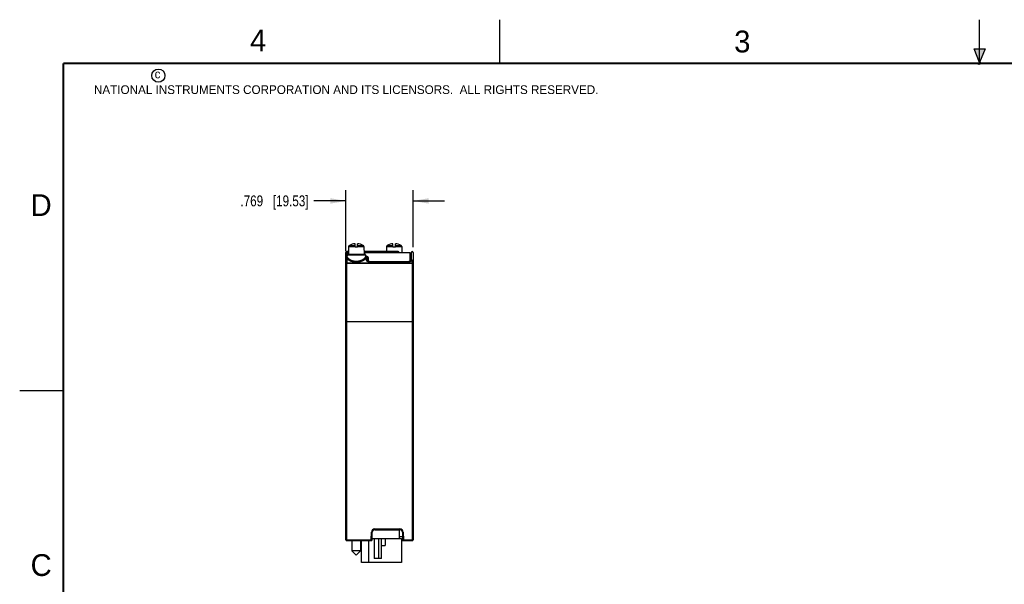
# Model space of a CAD drawing. Header units: inches. Extents: x 0 to 22, y 0 to 17.
# Tile 5 of 20: x 0 to 11.3, y 10.5 to 17. Entities that reach past the tile are written whole.
import ezdxf

# ---------------------------------------------------------------- set-up
doc = ezdxf.new("R2010")
doc.units = ezdxf.units.IN
doc.header["$LTSCALE"] = 1.21
doc.header["$MEASUREMENT"] = 0
doc.layers.get('0').update_dxf_attribs({"linetype": 'CONTINUOUS'})
doc.layers.add('DIMENSIONS', color=7, linetype='CONTINUOUS')
doc.styles.get("Standard").update_dxf_attribs({"font": 'txt', "width": 0.8})
doc.styles.add('TEXTSTYLE_2', font='txt')
doc.dimstyles.new('DIMSTYLE_1', dxfattribs={"dimtxt": 0.125, "dimasz": 0.18, "dimexe": 0.18, "dimexo": 0.0625, "dimgap": 0.09, "dimtad": 0, "dimtih": 1, "dimtoh": 1, "dimdec": 3, "dimzin": 4, "dimdsep": 46, "dimtxsty": 'STANDARD', "dimblk": '_FILLED', "dimblk1": '_FILLED', "dimblk2": '_FILLED', "dimcen": 0.09, "dimadec": 0, "dimazin": 0, "dimtp": 0.01, "dimtm": 0.01, "dimtfac": 1, "dimtdec": 3, "dimtofl": 0, "dimtmove": 0, "dimatfit": 3, "dimldrblk": '_FILLED', "dimfxl": 1, "dimtolj": 1, "dimtzin": 4, "dimarcsym": 0})

# ---------------------------------------------------------------- blocks, each defined once
blk = doc.blocks.new('_FILLED')
at = {"color": 0, "linetype": 'BYBLOCK'}
blk.add_solid([(0, 0), (-1, 0.174), (-1, -0.174)], dxfattribs=at)
blk = doc.blocks.new('*D2')
at = {"layer": 'DIMENSIONS', "color": 2, "linetype": 'CONTINUOUS'}
for p, q in [((3.739, 14.349), (3.739, 15.048)), ((4.508, 14.395), (4.508, 15.048)), ((3.739, 14.923), (3.372, 14.923)), ((4.508, 14.923), (4.868, 14.923))]:
    blk.add_line(p, q, dxfattribs=at)
at = {"layer": 'DIMENSIONS', "color": 2, "linetype": 'CONTINUOUS', "xscale": 0.18, "yscale": 0.18, "zscale": 0.18}
blk.add_blockref('_FILLED', (3.739, 14.923), dxfattribs=at)
at = {"layer": 'DIMENSIONS', "color": 2, "linetype": 'CONTINUOUS', "xscale": 0.18, "yscale": 0.18, "zscale": 0.18, "rotation": 180}
blk.add_blockref('_FILLED', (4.508, 14.923), dxfattribs=at)
at = {"layer": 'DIMENSIONS', "color": 2, "linetype": 'CONTINUOUS', "insert": (3.31, 14.986), "char_height": 0.125, "width": 1.225, "attachment_point": 3, "line_spacing_factor": 0.9}
blk.add_mtext('.769{\\Ftxt.shx;\\W1.000000;\\H0.125000; }[19.53]', dxfattribs=at)

msp = doc.modelspace()

# ---------------------------------------------------------------- hatches: boundary and pattern name
at = {"linetype": 'CONTINUOUS'}
msp.add_hatch(color=2, dxfattribs=at).paths.add_polyline_path([(11, 16.51), (10.9375, 16.6663), (11.0625, 16.6663)])

# ---------------------------------------------------------------- linework, layer by layer
at = {"color": 2, "linetype": 'CONTINUOUS'}
for p, q in [((5.5, 16.5), (5.5, 17)), ((11, 16.485), (11, 17)), ((11, 16.51), (10.9375, 16.6663)), ((10.9375, 16.6663), (11.0625, 16.6663)), ((11.0625, 16.6663), (11, 16.51)), ((11.015, 16.515), (10.985, 16.485)), ((10.985, 16.485), (11, 16.515)), ((11, 16.485), (11.015, 16.515)), ((0, 12.75), (0.5, 12.75))]:
    msp.add_line(p, q, dxfattribs=at)
at = {"color": 7, "linetype": 'CONTINUOUS'}
for p, q in [((3.739, 11.0398), (3.739, 14.3323)), ((3.7686, 14.3423), (3.749, 14.3423)), ((3.759, 14.3323), (3.759, 14.3218)), ((3.759, 14.3312), (3.759, 14.3311)), ((3.7688, 14.3997), (3.7685, 14.3143)), ((3.8433, 14.393), (3.8433, 14.4322)), ((3.8708, 14.393), (3.8433, 14.393)), ((3.8708, 14.393), (3.8708, 14.4322)), ((3.9453, 14.3997), (3.9456, 14.3143)), ((4.338, 14.3423), (3.9455, 14.3423)), ((4.2028, 14.3997), (4.2026, 14.3423)), ((4.2773, 14.393), (4.2773, 14.4322)), ((4.3048, 14.393), (4.2773, 14.393)), ((4.3048, 14.393), (4.3048, 14.4322)), ((4.348, 14.3323), (4.348, 14.3313)), ((4.3793, 14.3997), (4.3796, 14.3293)), ((4.488, 14.2398), (4.488, 14.3323)), ((4.488, 14.3312), (4.488, 14.3311)), ((4.508, 14.3323), (4.508, 11.0398)), ((3.752, 14.3043), (3.752, 14.2896)), ((3.762, 14.3143), (3.952, 14.3143)), ((3.7685, 14.3223), (3.768, 14.3223)), ((3.962, 14.3043), (3.962, 14.2893)), ((3.979, 14.2731), (3.979, 14.2398)), ((4.009, 14.2298), (4.458, 14.2298)), ((4.479, 14.3223), (4.474, 14.3223)), ((4.4881, 14.2399), (4.488, 14.2397)), ((3.7491, 13.5423), (4.4981, 13.5418)), ((4.0383, 11.0395), (4.0405, 11.1256)), ((4.0705, 11.1548), (4.3555, 11.1548)), ((4.353, 11.0548), (4.353, 11.1548)), ((4.3869, 11.0748), (4.353, 11.0748)), ((4.3855, 11.1256), (4.3878, 11.0395)), ((3.7491, 11.0398), (3.742, 11.0327)), ((3.749, 11.0298), (4.0283, 11.0298)), ((3.8078, 11.0298), (3.8078, 10.9145)), ((3.9063, 11.0298), (3.9063, 10.9145)), ((3.916, 10.7798), (3.916, 11.0298)), ((3.996, 11.0298), (3.996, 10.7798)), ((4.0387, 11.0548), (4.376, 11.0548)), ((4.06, 11.0548), (4.06, 10.8248)), ((4.1104, 11.0548), (4.1104, 10.8248)), ((4.146, 10.8248), (4.146, 11.0548)), ((4.146, 10.9748), (4.189, 10.9748)), ((4.189, 11.0548), (4.189, 10.9748)), ((4.376, 11.0548), (4.376, 10.7798)), ((4.376, 11.0298), (4.498, 11.0298)), ((3.9063, 10.9145), (3.8078, 10.9145)), ((3.857, 10.8653), (3.8078, 10.9145)), ((3.857, 10.8653), (3.9063, 10.9145)), ((4.376, 10.7798), (3.916, 10.7798)), ((4.146, 10.8248), (4.06, 10.8248))]:
    msp.add_line(p, q, dxfattribs=at)
at = {"color": 9, "linetype": 'CONTINUOUS'}
for p, q in [((3.7685, 14.3323), (3.759, 14.3323)), ((3.7685, 14.3313), (3.759, 14.3313)), ((3.7688, 14.3997), (3.8433, 14.3997)), ((3.7774, 14.4137), (3.8433, 14.4137)), ((3.8708, 14.4137), (3.9367, 14.4137)), ((3.8708, 14.3997), (3.9453, 14.3997)), ((4.348, 14.3323), (3.9455, 14.3323)), ((4.348, 14.3313), (3.9456, 14.3313)), ((4.474, 14.3293), (3.9456, 14.3293)), ((4.2028, 14.3997), (4.2773, 14.3997)), ((4.2114, 14.4137), (4.2773, 14.4137)), ((4.3048, 14.4137), (4.3707, 14.4137)), ((4.3048, 14.3997), (4.3793, 14.3997)), ((4.328, 14.3293), (4.328, 14.3423)), ((3.749, 14.3269), (3.749, 14.2957)), ((3.749, 14.2957), (3.752, 14.2983)), ((3.749, 14.2625), (3.749, 14.2147)), ((3.749, 14.2147), (4.498, 14.2186)), ((3.752, 14.3043), (3.962, 14.3043)), ((3.768, 14.3221), (3.768, 14.3197)), ((3.969, 14.2689), (3.969, 14.2485)), ((3.988, 14.2636), (3.988, 14.2335)), ((4.009, 14.2298), (4.009, 14.2283)), ((4.009, 14.2283), (4.458, 14.2283)), ((4.458, 14.2298), (4.458, 14.2283)), ((4.479, 14.2335), (4.479, 14.3221)), ((4.498, 14.2485), (4.498, 14.2186)), ((4.4981, 14.2086), (4.498, 14.2186)), ((3.7391, 14.2062), (3.739, 14.2063)), ((3.749, 14.2147), (3.7491, 14.2047)), ((3.7491, 14.2047), (4.4981, 14.2086)), ((3.7491, 11.0398), (3.7491, 14.2047)), ((4.4981, 14.2086), (4.4981, 11.0398)), ((4.0284, 11.0398), (4.0306, 11.1258)), ((4.0306, 11.1258), (4.0405, 11.1256)), ((4.0706, 11.1648), (4.0705, 11.1548)), ((4.0706, 11.1648), (4.3556, 11.1648)), ((4.3556, 11.1648), (4.3555, 11.1548)), ((4.3956, 11.1258), (4.3855, 11.1256)), ((4.3956, 11.1258), (4.3979, 11.0398)), ((3.7491, 11.0398), (4.0284, 11.0398)), ((4.0283, 11.0298), (4.0284, 11.0398)), ((4.0284, 11.0398), (4.0383, 11.0395)), ((4.3878, 11.0398), (4.376, 11.0398)), ((4.3979, 11.0398), (4.3878, 11.0395)), ((4.3979, 11.0398), (4.3978, 11.0298)), ((4.3979, 11.0398), (4.508, 11.0398)), ((4.498, 11.0298), (4.4981, 11.0398))]:
    msp.add_line(p, q, dxfattribs=at)
at = {"color": 6, "linetype": 'CONTINUOUS'}
for p, q in [((4.474, 14.2318), (4.474, 14.3293)), ((3.993, 14.2685), (3.993, 14.2318))]:
    msp.add_line(p, q, dxfattribs=at)
at = {"color": 7, "linetype": 'CONTINUOUS', "const_width": 0.02}
for points in [[(0.5, 16.5), (0.5, 0.5)], [(21.5, 16.5), (0.5, 16.5)]]:
    msp.add_lwpolyline(points, dxfattribs=at)
at = {"color": 7, "linetype": 'CONTINUOUS'}
for points in [[(3.7685, 14.3196), (3.7677, 14.3198), (3.7664, 14.32), (3.7652, 14.3202), (3.764, 14.3205), (3.7629, 14.3207), (3.7618, 14.321), (3.7609, 14.3212), (3.7601, 14.3215), (3.7594, 14.3217), (3.7587, 14.3219), (3.7582, 14.3221), (3.7577, 14.3223), (3.7573, 14.3225), (3.757, 14.3226), (3.7568, 14.3227), (3.7566, 14.3228), (3.7565, 14.3229), (3.7565, 14.3229)], [(3.979, 14.2731), (3.979, 14.2749), (3.9788, 14.2769), (3.9784, 14.2788), (3.9779, 14.2807), (3.9773, 14.2826), (3.9765, 14.2844), (3.9755, 14.2863), (3.9744, 14.2881), (3.9731, 14.2899), (3.9716, 14.2917), (3.9699, 14.2935), (3.968, 14.2952), (3.966, 14.2969), (3.9637, 14.2985), (3.962, 14.2996)], [(4.009, 14.2298), (4.0075, 14.2298), (4.0059, 14.2299), (4.0042, 14.23), (4.0026, 14.2301), (4.001, 14.2303), (3.9994, 14.2305), (3.9978, 14.2308), (3.9963, 14.231), (3.9948, 14.2314), (3.9934, 14.2317), (3.992, 14.2321), (3.9907, 14.2325), (3.9894, 14.2329), (3.9883, 14.2334), (3.9871, 14.2339), (3.9861, 14.2343), (3.9851, 14.2348), (3.9842, 14.2353), (3.9834, 14.2358), (3.9826, 14.2363), (3.9819, 14.2367), (3.9814, 14.2372), (3.9808, 14.2376), (3.9804, 14.238), (3.98, 14.2384), (3.9797, 14.2388), (3.9795, 14.2391), (3.9793, 14.2394), (3.9792, 14.2396), (3.9791, 14.2397), (3.979, 14.2398)], [(4.488, 14.2397), (4.4879, 14.2396), (4.4878, 14.2393), (4.4876, 14.2391), (4.4874, 14.2388), (4.4871, 14.2384), (4.4867, 14.238), (4.4862, 14.2376), (4.4857, 14.2372), (4.4851, 14.2367), (4.4845, 14.2363), (4.4837, 14.2358), (4.4829, 14.2353), (4.482, 14.2348), (4.481, 14.2343), (4.4799, 14.2339), (4.4788, 14.2334), (4.4776, 14.2329), (4.4764, 14.2325), (4.475, 14.2321), (4.4737, 14.2317), (4.4722, 14.2314), (4.4708, 14.231), (4.4692, 14.2307), (4.4677, 14.2305), (4.4661, 14.2303), (4.4645, 14.2301), (4.4628, 14.23), (4.4612, 14.2299), (4.4595, 14.2298), (4.458, 14.2298)], [(4.4854, 14.3249), (4.4847, 14.3248), (4.4836, 14.3245), (4.4824, 14.3243), (4.4811, 14.3241), (4.4798, 14.3238), (4.4784, 14.3236), (4.4769, 14.3234), (4.4753, 14.3232), (4.474, 14.3231)]]:
    msp.add_lwpolyline(points, dxfattribs=at)
at = {"color": 2, "linetype": 'CONTINUOUS'}
msp.add_circle((1.5893, 16.359), 0.0754, dxfattribs=at)
at = {"color": 7, "linetype": 'CONTINUOUS'}
for centre, radius, start, end in [((3.749, 14.3323), 0.01, 0, 180), ((3.768, 14.3313), 0.009, 180, 270), ((3.768, 14.3311), 0.009, 180, 270), ((3.7846, 14.3996), 0.0157, 117.0038, 179.76185), ((3.857, 14.2574), 0.1754, 94.50641, 117.0038), ((3.857, 14.2574), 0.1754, 62.9962, 85.49359), ((3.9295, 14.3996), 0.0157, 0.23815, 62.9962), ((4.2186, 14.3996), 0.0157, 117.0038, 179.76185), ((4.291, 14.2574), 0.1754, 94.50641, 117.0038), ((4.291, 14.2574), 0.1754, 62.9962, 85.49359), ((4.338, 14.3323), 0.01, 0, 90), ((4.357, 14.3313), 0.009, 180, 192.84389), ((4.3635, 14.3996), 0.0157, 0.23815, 62.9962), ((4.479, 14.3313), 0.009, 270, 360), ((4.479, 14.3311), 0.009, 270, 360), ((4.498, 14.3323), 0.01, 0, 180), ((3.762, 14.3043), 0.01, 90, 180), ((3.952, 14.3043), 0.01, 0, 90), ((4.0705, 11.1248), 0.03, 90, 178.5), ((4.3555, 11.1248), 0.03, 1.5, 90), ((3.749, 11.0398), 0.01, 180, 270), ((4.0283, 11.0398), 0.01, 270, 358.5), ((4.3978, 11.0398), 0.01, 181.5, 270), ((4.498, 11.0398), 0.01, 270, 360)]:
    msp.add_arc(centre, radius, start, end, dxfattribs=at)
at = {"color": 9, "linetype": 'CONTINUOUS'}
for centre, radius, start, end in [((3.9704, 14.2912), 0.00848, 188.15099, 191.83149), ((3.9704, 14.2912), 0.00849, 191.83068, 192.32325), ((3.746, 14.2063), 0.00698, 179.74378, 179.99999), ((4.0706, 11.1248), 0.04, 90.0004, 178.4996), ((4.3556, 11.1248), 0.04, 1.5004, 89.9996)]:
    msp.add_arc(centre, radius, start, end, dxfattribs=at)
for points, knots in [([(3.749, 14.2957), (3.7487, 14.2957), (3.7481, 14.2957), (3.7471, 14.2955), (3.7461, 14.2953), (3.7452, 14.295), (3.7443, 14.2946), (3.7435, 14.2941), (3.7427, 14.2936), (3.742, 14.293), (3.7413, 14.2923), (3.7407, 14.2915), (3.7403, 14.2909), (3.74, 14.2903), (3.7397, 14.2898), (3.7395, 14.289), (3.7393, 14.2883), (3.7391, 14.2877), (3.7391, 14.2871), (3.739, 14.2866), (3.739, 14.2863)], [0, 0, 0, 0, 0.0644022, 0.1287318, 0.1929214, 0.2569062, 0.3206294, 0.3840437, 0.4471131, 0.5098141, 0.5721372, 0.6340876, 0.6956848, 0.7263708, 0.7569822, 0.8179866, 0.8787755, 0.90912, 0.9394356, 1, 1, 1, 1]), ([(3.749, 14.2625), (3.7487, 14.2625), (3.7481, 14.2625), (3.7471, 14.2624), (3.7461, 14.2621), (3.7452, 14.2618), (3.7443, 14.2615), (3.7435, 14.261), (3.7427, 14.2605), (3.742, 14.2599), (3.7413, 14.2592), (3.7407, 14.2585), (3.7403, 14.2579), (3.74, 14.2574), (3.7397, 14.2568), (3.7395, 14.2562), (3.7393, 14.2554), (3.7391, 14.2549), (3.7391, 14.2543), (3.739, 14.2538), (3.739, 14.2535)], [0, 0, 0, 0, 0.0658119, 0.1315002, 0.1969479, 0.2620438, 0.3266894, 0.3908013, 0.4543149, 0.5171873, 0.5793989, 0.6409557, 0.7018891, 0.7321492, 0.7622768, 0.8221579, 0.8816543, 0.9113056, 0.9409058, 1, 1, 1, 1]), ([(3.749, 14.2957), (3.7488, 14.2951), (3.7484, 14.2942), (3.7479, 14.2931), (3.7475, 14.2922), (3.7472, 14.2913), (3.7468, 14.2901), (3.7464, 14.2886), (3.746, 14.2867), (3.7457, 14.2848), (3.7456, 14.2828), (3.7455, 14.2807), (3.7456, 14.2786), (3.7458, 14.2764), (3.7461, 14.2742), (3.7465, 14.2719), (3.747, 14.2695), (3.7475, 14.2672), (3.7482, 14.2648), (3.7488, 14.2633), (3.749, 14.2625)], [0, 0, 0, 0, 0.0572237, 0.0852398, 0.1129923, 0.1405651, 0.1680434, 0.2230428, 0.2786384, 0.3353524, 0.3936191, 0.4537673, 0.5159814, 0.5803094, 0.6466803, 0.7149218, 0.7847695, 0.8558706, 0.9277881, 1, 1, 1, 1]), ([(3.749, 14.3269), (3.749, 14.3268), (3.7491, 14.3266), (3.7491, 14.3264), (3.7492, 14.3261), (3.7494, 14.3258), (3.7496, 14.3256), (3.7498, 14.3253), (3.75, 14.325), (3.7504, 14.3248), (3.7507, 14.3245), (3.7511, 14.3242), (3.7515, 14.324), (3.752, 14.3237), (3.7525, 14.3234), (3.753, 14.3232), (3.7536, 14.3229), (3.7544, 14.3226), (3.7556, 14.3222), (3.7571, 14.3217), (3.7587, 14.3212), (3.7604, 14.3208), (3.7623, 14.3203), (3.7642, 14.3199), (3.7663, 14.3196), (3.7677, 14.3193), (3.7685, 14.3192)], [0, 0, 0, 0, 0.0119707, 0.0243237, 0.0373078, 0.0511518, 0.0660354, 0.0820956, 0.099439, 0.1181455, 0.1382753, 0.1598731, 0.182971, 0.2075887, 0.2337329, 0.2614043, 0.2905997, 0.321312, 0.3872427, 0.4590653, 0.5365716, 0.6195301, 0.7076755, 0.8006934, 0.8982542, 1, 1, 1, 1]), ([(3.7574, 14.3224), (3.7572, 14.3228), (3.7567, 14.3234), (3.7558, 14.3243), (3.7549, 14.3251), (3.7538, 14.3257), (3.7527, 14.3262), (3.7515, 14.3266), (3.7503, 14.3268), (3.7495, 14.3269), (3.749, 14.3269)], [0, 0, 0, 0, 0.1240703, 0.2484448, 0.3731261, 0.4980979, 0.6233265, 0.7487623, 0.8743433, 1, 1, 1, 1]), ([(3.969, 14.2689), (3.9687, 14.2682), (3.968, 14.2668), (3.9667, 14.2648), (3.9653, 14.2628), (3.9637, 14.2608), (3.9619, 14.2587), (3.96, 14.2567), (3.958, 14.2547), (3.9558, 14.2527), (3.9534, 14.2508), (3.9509, 14.2488), (3.9483, 14.2469), (3.9455, 14.245), (3.9425, 14.2431), (3.9395, 14.2413), (3.9363, 14.2395), (3.9329, 14.2378), (3.9294, 14.2361), (3.9258, 14.2344), (3.9221, 14.2329), (3.9169, 14.2309), (3.9115, 14.229), (3.906, 14.2274), (3.9002, 14.2258), (3.8943, 14.2245), (3.8883, 14.2233), (3.8836, 14.2226), (3.879, 14.2219), (3.8742, 14.2214), (3.8695, 14.221), (3.8646, 14.2208), (3.8598, 14.2206), (3.855, 14.2206), (3.8502, 14.2208), (3.8454, 14.221), (3.8406, 14.2214), (3.8358, 14.2219), (3.8311, 14.2225), (3.8265, 14.2232), (3.8219, 14.224), (3.8175, 14.225), (3.8131, 14.226), (3.8087, 14.2272), (3.8045, 14.2284), (3.8004, 14.2298), (3.7964, 14.2312), (3.7926, 14.2326), (3.7888, 14.2342), (3.7852, 14.2358), (3.7817, 14.2375), (3.7783, 14.2392), (3.7751, 14.241), (3.772, 14.2428), (3.769, 14.2447), (3.7662, 14.2466), (3.7635, 14.2485), (3.761, 14.2505), (3.7586, 14.2524), (3.7564, 14.2544), (3.7543, 14.2564), (3.7524, 14.2584), (3.7507, 14.2605), (3.7496, 14.2618), (3.749, 14.2625)], [0, 0, 0, 0, 0.0092904, 0.0189448, 0.0289795, 0.0394067, 0.0502358, 0.0614737, 0.0731247, 0.0851915, 0.0976746, 0.1105735, 0.1238867, 0.1376114, 0.1517438, 0.1662789, 0.1812107, 0.1965329, 0.2122379, 0.228317, 0.2447601, 0.2615558, 0.2961514, 0.3139251, 0.3319917, 0.3689219, 0.3877451, 0.4067722, 0.4259761, 0.4453284, 0.4647987, 0.4843546, 0.5039632, 0.5235914, 0.5432052, 0.5627712, 0.5822566, 0.6016287, 0.6208569, 0.6399127, 0.6587685, 0.677398, 0.6957779, 0.7138872, 0.7317065, 0.7492172, 0.7664036, 0.7832517, 0.7997489, 0.8158838, 0.8316461, 0.8470268, 0.8620182, 0.8766137, 0.8908074, 0.9045942, 0.9179699, 0.9309317, 0.9434779, 0.9556077, 0.9673216, 0.9786218, 0.9895124, 1, 1, 1, 1]), ([(3.9593, 14.2779), (3.9589, 14.2771), (3.9582, 14.2756), (3.9568, 14.2733), (3.9553, 14.271), (3.9536, 14.2687), (3.9517, 14.2663), (3.9497, 14.2641), (3.9474, 14.2618), (3.945, 14.2595), (3.9424, 14.2573), (3.9396, 14.2551), (3.9367, 14.2529), (3.9335, 14.2508), (3.9302, 14.2487), (3.9268, 14.2467), (3.9232, 14.2447), (3.9194, 14.2428), (3.9155, 14.2411), (3.9114, 14.2394), (3.9072, 14.2377), (3.9028, 14.2362), (3.8984, 14.2349), (3.8937, 14.2336), (3.889, 14.2325), (3.8842, 14.2315), (3.8793, 14.2307), (3.8743, 14.23), (3.8693, 14.2296), (3.865, 14.2293), (3.8616, 14.2291), (3.8591, 14.2291), (3.8565, 14.2291), (3.8531, 14.2291), (3.8488, 14.2293), (3.8437, 14.2296), (3.8387, 14.2302), (3.8337, 14.2309), (3.8288, 14.2317), (3.824, 14.2327), (3.8193, 14.2339), (3.8133, 14.2356), (3.8074, 14.2375), (3.8018, 14.2397), (3.7977, 14.2414), (3.7938, 14.2432), (3.7901, 14.2451), (3.7865, 14.2471), (3.7831, 14.2491), (3.7799, 14.2512), (3.7768, 14.2533), (3.7739, 14.2555), (3.7711, 14.2577), (3.7686, 14.26), (3.7662, 14.2623), (3.764, 14.2645), (3.7619, 14.2668), (3.7601, 14.2691), (3.7584, 14.2715), (3.7569, 14.2738), (3.7556, 14.2761), (3.7545, 14.2784), (3.7536, 14.2807), (3.7529, 14.2829), (3.7524, 14.2852), (3.7521, 14.2874), (3.752, 14.2888), (3.752, 14.2896)], [0, 0, 0, 0, 0.0102879, 0.0209713, 0.0320693, 0.043597, 0.055565, 0.0679806, 0.0808492, 0.0941741, 0.1079569, 0.1221969, 0.1368926, 0.1520415, 0.1676394, 0.1836811, 0.2001598, 0.2170673, 0.2343938, 0.2521272, 0.2702533, 0.288755, 0.3076124, 0.3268023, 0.3462975, 0.3660674, 0.3860773, 0.4062888, 0.4266599, 0.4471459, 0.4574176, 0.4677003, 0.4779878, 0.488274, 0.5088173, 0.5292827, 0.5496236, 0.5697957, 0.5897577, 0.6094721, 0.628905, 0.6480264, 0.6852287, 0.7032727, 0.7209209, 0.7381593, 0.7549766, 0.7713631, 0.7873111, 0.8028142, 0.8178671, 0.8324663, 0.8466094, 0.8602949, 0.8735228, 0.8862948, 0.8986149, 0.9104888, 0.9219242, 0.9329328, 0.9435305, 0.9537371, 0.9635769, 0.9730811, 0.9822882, 0.9912438, 1, 1, 1, 1]), ([(3.962, 14.2893), (3.962, 14.2889), (3.962, 14.2879), (3.9619, 14.2865), (3.9617, 14.2851), (3.9614, 14.2837), (3.961, 14.2823), (3.9605, 14.2808), (3.9599, 14.2794), (3.9595, 14.2784), (3.9593, 14.2779)], [0, 0, 0, 0, 0.118798, 0.2383025, 0.3589539, 0.4811548, 0.6055597, 0.7329665, 0.864212, 1, 1, 1, 1]), ([(3.9593, 14.2779), (3.9593, 14.2776), (3.9594, 14.2771), (3.9596, 14.2763), (3.9599, 14.2754), (3.9603, 14.2746), (3.9607, 14.2739), (3.9612, 14.2731), (3.9618, 14.2724), (3.9627, 14.2716), (3.9639, 14.2706), (3.9652, 14.2699), (3.9664, 14.2694), (3.9672, 14.2692), (3.9681, 14.269), (3.9687, 14.2689), (3.969, 14.2689)], [0, 0, 0, 0, 0.0589709, 0.1185818, 0.1788607, 0.2398102, 0.3014114, 0.3636239, 0.4263883, 0.489628, 0.6170512, 0.7451621, 0.8092407, 0.8731453, 0.9367652, 1, 1, 1, 1]), ([(3.9621, 14.2974), (3.9627, 14.2969), (3.9636, 14.296), (3.9648, 14.2948), (3.9658, 14.2937), (3.9668, 14.2924), (3.9676, 14.2912), (3.9682, 14.2902), (3.9687, 14.2893), (3.9691, 14.2883), (3.9695, 14.2873), (3.9698, 14.2863), (3.9701, 14.2853), (3.9703, 14.2843), (3.9704, 14.2832), (3.9705, 14.2825), (3.9705, 14.2822)], [0, 0, 0, 0, 0.1419737, 0.2103179, 0.2770241, 0.4059549, 0.4684747, 0.5298722, 0.5902983, 0.6499111, 0.708876, 0.7673632, 0.8255454, 0.8835972, 0.9416932, 1, 1, 1, 1]), ([(3.9621, 14.2894), (3.9622, 14.2891), (3.9623, 14.2887), (3.9626, 14.288), (3.9628, 14.2874), (3.9632, 14.2867), (3.9636, 14.2861), (3.964, 14.2856), (3.9645, 14.285), (3.9651, 14.2845), (3.9656, 14.2841), (3.9662, 14.2837), (3.9669, 14.2833), (3.9678, 14.2829), (3.969, 14.2824), (3.97, 14.2822), (3.9705, 14.2822)], [0, 0, 0, 0, 0.0602328, 0.1206172, 0.18121, 0.2420626, 0.3032195, 0.3647177, 0.4265854, 0.488842, 0.5514972, 0.6145514, 0.6779957, 0.7418122, 0.8703648, 1, 1, 1, 1]), ([(3.9705, 14.2822), (3.9705, 14.2816), (3.9705, 14.2806), (3.9705, 14.2789), (3.9704, 14.2773), (3.9703, 14.2756), (3.9701, 14.274), (3.9698, 14.2723), (3.9695, 14.2706), (3.9692, 14.2694), (3.969, 14.2689)], [0, 0, 0, 0, 0.1201234, 0.2411141, 0.3630778, 0.4863095, 0.6111725, 0.7380778, 0.8674951, 1, 1, 1, 1]), ([(3.979, 14.2398), (3.979, 14.2401), (3.979, 14.2407), (3.9788, 14.2415), (3.9786, 14.2424), (3.9783, 14.2432), (3.9778, 14.244), (3.9773, 14.2447), (3.9767, 14.2454), (3.9761, 14.246), (3.9753, 14.2466), (3.9746, 14.2471), (3.9737, 14.2475), (3.9728, 14.2479), (3.9719, 14.2482), (3.971, 14.2484), (3.97, 14.2485), (3.9694, 14.2485), (3.969, 14.2485)], [0, 0, 0, 0, 0.0584342, 0.1170479, 0.175995, 0.2354121, 0.2954151, 0.356095, 0.4175145, 0.4797066, 0.5426747, 0.6063929, 0.6708085, 0.7358445, 0.8014031, 0.8673689, 0.9336131, 1, 1, 1, 1]), ([(3.969, 14.2485), (3.969, 14.2482), (3.9691, 14.2476), (3.9692, 14.2466), (3.9695, 14.2457), (3.9698, 14.2447), (3.9702, 14.2438), (3.9707, 14.2429), (3.9713, 14.2419), (3.972, 14.241), (3.9728, 14.2401), (3.9737, 14.2393), (3.9747, 14.2384), (3.9757, 14.2376), (3.9768, 14.2367), (3.978, 14.2359), (3.9793, 14.2352), (3.9807, 14.2345), (3.9821, 14.2338), (3.9836, 14.2331), (3.9851, 14.2325), (3.9867, 14.2319), (3.9884, 14.2313), (3.9901, 14.2308), (3.9919, 14.2303), (3.9937, 14.2299), (3.9955, 14.2296), (3.998, 14.2291), (4.0012, 14.2287), (4.0051, 14.2284), (4.0077, 14.2283), (4.009, 14.2283)], [0, 0, 0, 0, 0.0194888, 0.0392191, 0.0593331, 0.0799624, 0.1012231, 0.1232151, 0.1460237, 0.1697196, 0.1943551, 0.2199687, 0.2465885, 0.2742323, 0.3029036, 0.3325963, 0.3632985, 0.3949925, 0.4276501, 0.4612363, 0.4957128, 0.5310379, 0.5671621, 0.6040318, 0.6415912, 0.679782, 0.7185406, 0.7578013, 0.837552, 0.9184792, 1, 1, 1, 1]), ([(3.979, 14.2731), (3.979, 14.2733), (3.979, 14.2739), (3.9789, 14.2747), (3.9787, 14.2755), (3.9784, 14.2763), (3.9781, 14.277), (3.9777, 14.2778), (3.9772, 14.2785), (3.9766, 14.2791), (3.976, 14.2797), (3.9753, 14.2802), (3.9746, 14.2807), (3.9739, 14.2812), (3.9731, 14.2815), (3.9722, 14.2818), (3.9714, 14.282), (3.9708, 14.2821), (3.9705, 14.2822)], [0, 0, 0, 0, 0.0602208, 0.1205233, 0.1809887, 0.2416902, 0.3026934, 0.3640534, 0.4258132, 0.4880025, 0.5506369, 0.6137176, 0.6772321, 0.7411543, 0.8054458, 0.8700578, 0.9349306, 1, 1, 1, 1]), ([(3.9776, 14.2816), (3.978, 14.2812), (3.9789, 14.2806), (3.98, 14.2796), (3.9811, 14.2786), (3.9825, 14.2772), (3.9837, 14.2758), (3.9847, 14.2743), (3.9854, 14.2732), (3.986, 14.2721), (3.9866, 14.2709), (3.987, 14.2697), (3.9874, 14.2685), (3.9877, 14.2673), (3.9879, 14.2661), (3.988, 14.2649), (3.988, 14.264), (3.988, 14.2636)], [0, 0, 0, 0, 0.0736062, 0.1450609, 0.2144594, 0.2819103, 0.4114443, 0.4738788, 0.5349705, 0.5949067, 0.6538866, 0.7121207, 0.7698318, 0.8272476, 0.8845968, 0.9421085, 1, 1, 1, 1]), ([(3.979, 14.2719), (3.979, 14.2717), (3.9791, 14.2713), (3.9791, 14.2707), (3.9792, 14.2702), (3.9794, 14.2695), (3.9797, 14.2689), (3.9799, 14.2684), (3.9802, 14.2679), (3.9805, 14.2673), (3.9811, 14.2667), (3.9817, 14.2661), (3.9823, 14.2655), (3.983, 14.265), (3.9838, 14.2646), (3.9846, 14.2643), (3.9854, 14.264), (3.9863, 14.2638), (3.9872, 14.2637), (3.9877, 14.2636), (3.988, 14.2636)], [0, 0, 0, 0, 0.0599759, 0.0900052, 0.1200721, 0.1803433, 0.2408971, 0.2713143, 0.301829, 0.3631588, 0.4249496, 0.4872262, 0.5499943, 0.6132405, 0.6769339, 0.741027, 0.8054582, 0.8701538, 0.9350303, 1, 1, 1, 1]), ([(4.458, 14.2283), (4.4594, 14.2283), (4.462, 14.2284), (4.4659, 14.2287), (4.4691, 14.2291), (4.4716, 14.2296), (4.4734, 14.2299), (4.4752, 14.2303), (4.477, 14.2308), (4.4787, 14.2313), (4.4809, 14.232), (4.483, 14.2329), (4.485, 14.2338), (4.4864, 14.2345), (4.4878, 14.2352), (4.489, 14.2359), (4.4902, 14.2367), (4.4914, 14.2376), (4.4924, 14.2384), (4.4934, 14.2393), (4.4942, 14.2401), (4.495, 14.241), (4.4957, 14.2419), (4.4963, 14.2429), (4.4969, 14.2438), (4.4973, 14.2447), (4.4976, 14.2457), (4.4979, 14.2466), (4.498, 14.2476), (4.498, 14.2482), (4.498, 14.2485)], [0, 0, 0, 0, 0.0815216, 0.1624496, 0.242201, 0.2814622, 0.3202212, 0.3584123, 0.395972, 0.4328422, 0.4689669, 0.5387589, 0.5723458, 0.6050038, 0.6366977, 0.6674002, 0.6970935, 0.7257652, 0.7534089, 0.7800288, 0.805643, 0.8302789, 0.8539748, 0.8767835, 0.8987759, 0.9200369, 0.9406663, 0.9607805, 0.980511, 1, 1, 1, 1]), ([(4.488, 14.2399), (4.488, 14.2401), (4.4881, 14.2406), (4.4882, 14.2411), (4.4883, 14.2417), (4.4885, 14.2424), (4.4888, 14.2431), (4.489, 14.2436), (4.4893, 14.2441), (4.4898, 14.2447), (4.4904, 14.2454), (4.491, 14.246), (4.4917, 14.2466), (4.4925, 14.2471), (4.4934, 14.2475), (4.4942, 14.2479), (4.4952, 14.2482), (4.4961, 14.2484), (4.4971, 14.2485), (4.4977, 14.2485), (4.498, 14.2485)], [0, 0, 0, 0, 0.0584284, 0.0877119, 0.1170615, 0.1760086, 0.2354274, 0.265361, 0.2954536, 0.3561364, 0.4175582, 0.4797516, 0.5427195, 0.6064358, 0.6708478, 0.7358784, 0.8014299, 0.8673876, 0.9336227, 1, 1, 1, 1]), ([(4.508, 14.2102), (4.508, 14.2105), (4.508, 14.211), (4.5079, 14.2118), (4.5076, 14.2126), (4.5073, 14.2134), (4.5069, 14.2142), (4.5064, 14.2149), (4.5058, 14.2155), (4.5051, 14.2162), (4.5044, 14.2167), (4.5036, 14.2172), (4.5028, 14.2176), (4.5019, 14.218), (4.5009, 14.2183), (4.5, 14.2185), (4.499, 14.2186), (4.4984, 14.2186), (4.498, 14.2186)], [0, 0, 0, 0, 0.0570246, 0.1142734, 0.1719614, 0.2302805, 0.2893931, 0.3494253, 0.410463, 0.4725505, 0.5356903, 0.5998454, 0.6649424, 0.7308757, 0.7975118, 0.8646951, 0.932252, 1, 1, 1, 1]), ([(3.749, 14.2147), (3.7487, 14.2147), (3.7481, 14.2146), (3.7471, 14.2145), (3.7461, 14.2143), (3.7452, 14.214), (3.7443, 14.2137), (3.7435, 14.2133), (3.7427, 14.2128), (3.742, 14.2122), (3.7413, 14.2116), (3.7407, 14.211), (3.7402, 14.2103), (3.7398, 14.2095), (3.7395, 14.2088), (3.7392, 14.208), (3.7391, 14.2072), (3.739, 14.2066), (3.739, 14.2063)], [0, 0, 0, 0, 0.0679105, 0.1356249, 0.2029556, 0.2697242, 0.3357705, 0.4009569, 0.465174, 0.5283452, 0.5904312, 0.6514331, 0.7113949, 0.7704035, 0.8285873, 0.8861125, 0.9431761, 1, 1, 1, 1]), ([(3.7491, 14.2047), (3.7485, 14.2047), (3.7476, 14.2047), (3.7463, 14.2047), (3.7455, 14.2048), (3.7446, 14.2049), (3.7438, 14.2049), (3.743, 14.205), (3.7423, 14.2051), (3.7416, 14.2052), (3.7411, 14.2053), (3.7407, 14.2054), (3.7405, 14.2055), (3.7402, 14.2055), (3.74, 14.2056), (3.7398, 14.2057), (3.7397, 14.2057), (3.7395, 14.2058), (3.7394, 14.2059), (3.7393, 14.206), (3.7392, 14.206), (3.7391, 14.2061), (3.7391, 14.2062), (3.7391, 14.2062)], [0, 0, 0, 0, 0.1816056, 0.2705588, 0.3572504, 0.4409362, 0.5209013, 0.5964679, 0.6670033, 0.7319282, 0.7907264, 0.8176884, 0.8429604, 0.8665024, 0.8882814, 0.9082739, 0.9264678, 0.942865, 0.9574876, 0.9703856, 0.9816503, 0.9914375, 1, 1, 1, 1]), ([(4.508, 14.2102), (4.508, 14.2102), (4.508, 14.2101), (4.508, 14.2101), (4.508, 14.21), (4.5079, 14.21), (4.5078, 14.2099), (4.5077, 14.2098), (4.5076, 14.2097), (4.5075, 14.2096), (4.5073, 14.2096), (4.5071, 14.2095), (4.5069, 14.2094), (4.5066, 14.2094), (4.5064, 14.2093), (4.5061, 14.2092), (4.5058, 14.2092), (4.5055, 14.2091), (4.5051, 14.209), (4.5048, 14.209), (4.5044, 14.2089), (4.504, 14.2089), (4.5036, 14.2088), (4.5032, 14.2088), (4.5028, 14.2088), (4.5024, 14.2087), (4.5019, 14.2087), (4.5015, 14.2087), (4.501, 14.2086), (4.5005, 14.2086), (4.5001, 14.2086), (4.4996, 14.2086), (4.4989, 14.2086), (4.4985, 14.2086), (4.4981, 14.2086)], [0, 0, 0, 0, 0.0079351, 0.0121046, 0.0164675, 0.0260487, 0.0371422, 0.0499627, 0.0646353, 0.0812242, 0.0997352, 0.1201715, 0.1425276, 0.166782, 0.1929019, 0.220849, 0.2505789, 0.2820288, 0.3151282, 0.3498036, 0.3859784, 0.4235743, 0.4625128, 0.5027169, 0.5440935, 0.5865409, 0.6299601, 0.6742495, 0.7193082, 0.7650375, 0.8113333, 0.858087, 0.9051883, 1, 1, 1, 1])]:
    msp.add_open_spline(points, degree=3, knots=knots, dxfattribs=at)
at = {"color": 6, "linetype": 'CONTINUOUS'}
for points, knots in [([(3.9692, 14.2948), (3.9701, 14.2944), (3.972, 14.2936), (3.9746, 14.2923), (3.9771, 14.2909), (3.9794, 14.2895), (3.9816, 14.288), (3.9835, 14.2865), (3.9853, 14.2849), (3.9869, 14.2833), (3.9884, 14.2816), (3.9896, 14.2798), (3.9907, 14.2781), (3.9915, 14.2762), (3.9922, 14.2744), (3.9927, 14.2725), (3.993, 14.2705), (3.993, 14.2692), (3.993, 14.2685)], [0, 0, 0, 0, 0.0819773, 0.1606673, 0.2361052, 0.3083496, 0.3774901, 0.4436662, 0.5070577, 0.5678792, 0.6263849, 0.6828718, 0.7376788, 0.7911677, 0.8437253, 0.8957631, 0.9477095, 1, 1, 1, 1]), ([(3.993, 14.2347), (3.993, 14.2346), (3.9931, 14.2343), (3.9931, 14.2338), (3.9933, 14.2334), (3.9935, 14.2329), (3.9938, 14.2325), (3.9941, 14.2321), (3.9944, 14.2317), (3.9947, 14.2314), (3.9948, 14.2313)], [0, 0, 0, 0, 0.1111088, 0.2241868, 0.3404823, 0.461035, 0.5866826, 0.71808, 0.8557267, 1, 1, 1, 1]), ([(4.4722, 14.2313), (4.4724, 14.2314), (4.4727, 14.2317), (4.473, 14.2321), (4.4733, 14.2325), (4.4736, 14.2329), (4.4738, 14.2334), (4.4739, 14.2338), (4.474, 14.2343), (4.474, 14.2346), (4.474, 14.2347)], [0, 0, 0, 0, 0.1442745, 0.281922, 0.4133199, 0.5389675, 0.65952, 0.7758149, 0.8888921, 1, 1, 1, 1])]:
    msp.add_open_spline(points, degree=3, knots=knots, dxfattribs=at)
at = {"color": 9, "linetype": 'CONTINUOUS'}
msp.add_open_spline([(4.488, 14.2398), (4.488, 14.2398), (4.488, 14.2399), (4.488, 14.2399)], degree=3, dxfattribs=at)
at = {"color": 7, "linetype": 'CONTINUOUS'}
for points, knots in [([(3.739, 13.5415), (3.739, 13.5415), (3.739, 13.5415), (3.7391, 13.5415), (3.7391, 13.5415), (3.7391, 13.5415), (3.7391, 13.5416), (3.7392, 13.5416), (3.7392, 13.5416), (3.7393, 13.5416), (3.7393, 13.5417), (3.7395, 13.5417), (3.7396, 13.5417), (3.7398, 13.5418), (3.74, 13.5418), (3.7402, 13.5419), (3.7405, 13.5419), (3.7408, 13.5419), (3.7414, 13.542), (3.742, 13.5421), (3.7427, 13.5421), (3.7435, 13.5422), (3.7444, 13.5422), (3.7456, 13.5423), (3.7472, 13.5423), (3.7485, 13.5423), (3.7491, 13.5423)], [0, 0, 0, 0, 0.0020669, 0.0042974, 0.0068228, 0.0097342, 0.0130907, 0.0169301, 0.0212769, 0.0261465, 0.037489, 0.0510018, 0.0666925, 0.0845487, 0.1045449, 0.1266458, 0.1508076, 0.1769794, 0.2351177, 0.3005369, 0.3726303, 0.4507182, 0.5340563, 0.6218443, 0.8073361, 1, 1, 1, 1]), ([(4.508, 13.5409), (4.508, 13.5409), (4.508, 13.5409), (4.508, 13.5409), (4.508, 13.541), (4.508, 13.541), (4.508, 13.541), (4.5079, 13.541), (4.5079, 13.541), (4.5078, 13.5411), (4.5077, 13.5411), (4.5076, 13.5412), (4.5075, 13.5412), (4.5073, 13.5412), (4.5071, 13.5413), (4.5069, 13.5413), (4.5066, 13.5413), (4.5063, 13.5414), (4.5058, 13.5414), (4.5051, 13.5415), (4.5044, 13.5416), (4.5036, 13.5416), (4.5028, 13.5417), (4.5016, 13.5417), (4.5, 13.5417), (4.4988, 13.5418), (4.4981, 13.5418)], [0, 0, 0, 0, 0.0020759, 0.0043133, 0.0068421, 0.009753, 0.013105, 0.0169362, 0.0212712, 0.0261258, 0.0374288, 0.0508908, 0.0665205, 0.084307, 0.1042259, 0.1262431, 0.1503166, 0.1763967, 0.2343488, 0.29959, 0.3715293, 0.4495041, 0.5327881, 0.6205997, 0.8064471, 1, 1, 1, 1])]:
    msp.add_open_spline(points, degree=3, knots=knots, dxfattribs=at)

# ---------------------------------------------------------------- texts
at = {"color": 2, "linetype": 'CONTINUOUS', "attachment_point": 1, "line_spacing_factor": 0.9, "style": 'TEXTSTYLE_2'}
for s, insert, char_height, width in [('4', (2.64, 16.8869), 0.25, 0.25), ('3', (8.1875, 16.875), 0.25, 0.25), ('c', (1.5463, 16.428), 0.1, 0.1), ('NATIONAL INSTRUMENTS CORPORATION AND ITS LICENSORS.  ALL RIGHTS RESERVED.', (0.851, 16.2482), 0.1, 7.3), ('D', (0.125, 15), 0.25, 0.25), ('C', (0.125, 10.875), 0.25, 0.25)]:
    msp.add_mtext(s, dxfattribs=dict(at, insert=insert, char_height=char_height, width=width))

# ---------------------------------------------------------------- dimensions: what is measured, and where the dimension line sits
at = {"layer": 'DIMENSIONS', "color": 2, "linetype": 'CONTINUOUS'}
dim = msp.add_linear_dim(base=(3.739, 14.9233), p1=(4.508, 14.3948), p2=(3.739, 14.3488), angle=180, dimstyle='DIMSTYLE_1', dxfattribs=at)
dim.commit()
dim.dimension.update_dxf_attribs({"geometry": '*D2', "text_midpoint": (2.447, 14.9233), "dimtype": 160})

doc.saveas('drawing.dxf')
